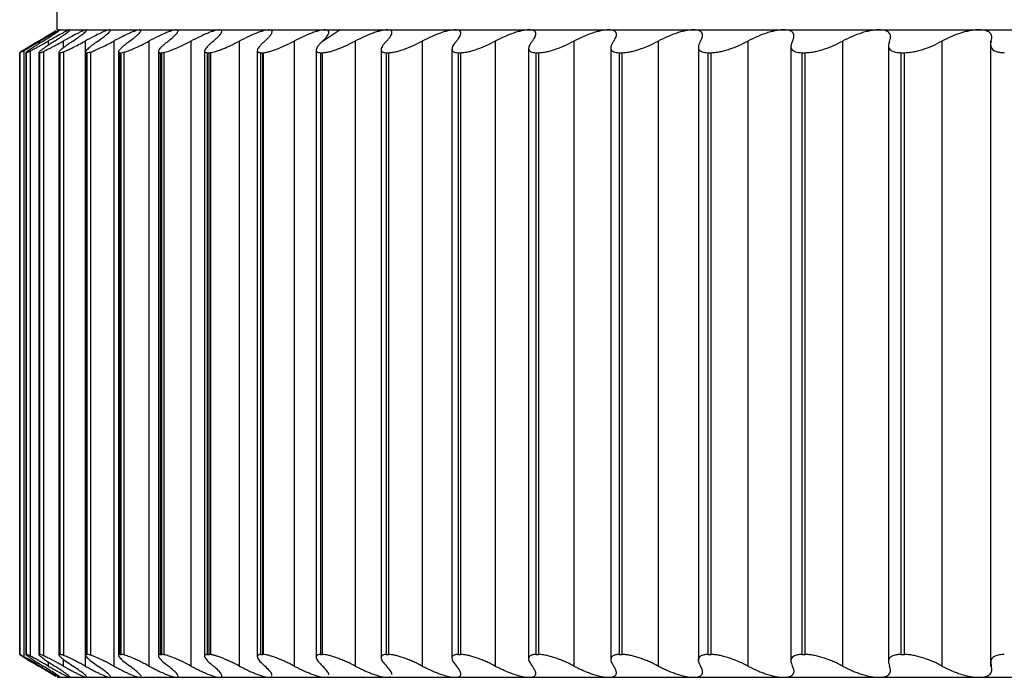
# Paper-space layout '_Izquierda' of a CAD drawing. Header units: millimetres. Extents: x -40 to 44.3, y -10.9 to 46.3.
# Tile 1 of 7: x -36 to -23.1, y -8.9 to -0.3. Entities that reach past the tile are written whole.
import ezdxf

# ---------------------------------------------------------------- set-up
doc = ezdxf.new("R2010")
doc.units = ezdxf.units.MM

psp = doc.layouts.new('_Izquierda')

# ---------------------------------------------------------------- linework, layer by layer
at = {"color": 7, "linetype": 'Continuous', "lineweight": 25}
for p, q in [((-35.5, -0.4), (-35.5, 45.5)), ((-35.5, -0.4), (-2.545, -0.4)), ((-31.789, -0.4), (-32.038, -0.567)), ((-35.619, -0.548), (-35.619, -0.603)), ((-35.421, -0.548), (-35.421, -0.639)), ((-35.135, -0.548), (-35.135, -8.752)), ((-34.759, -0.548), (-34.759, -8.752)), ((-34.296, -0.548), (-34.296, -8.752)), ((-33.746, -0.548), (-33.746, -8.752)), ((-33.111, -0.548), (-33.111, -8.752)), ((-32.392, -0.548), (-32.392, -8.752)), ((-31.591, -0.548), (-31.591, -8.752)), ((-30.711, -0.548), (-30.711, -8.752)), ((-29.753, -0.548), (-29.753, -8.752)), ((-29.314, -0.643), (-29.314, -8.657)), ((-28.719, -0.548), (-28.719, -8.752)), ((-28.236, -0.633), (-28.236, -8.667)), ((-27.614, -0.548), (-27.614, -8.752)), ((-27.087, -0.624), (-27.087, -8.676)), ((-26.438, -0.548), (-26.438, -8.752)), ((-25.872, -0.615), (-25.872, -8.685)), ((-25.196, -0.548), (-25.196, -8.752)), ((-24.592, -0.604), (-24.592, -8.696)), ((-23.89, -0.548), (-23.89, -8.752)), ((-23.252, -0.545), (-23.252, -8.754)), ((-35.992, -0.699), (-35.992, -8.601)), ((-35.992, -0.7), (-35.991, -0.7)), ((-35.992, -0.7), (-35.992, -8.6)), ((-35.991, -8.6), (-35.991, -0.7)), ((-35.939, -0.672), (-35.939, -8.628)), ((-35.911, -0.697), (-35.911, -8.603)), ((-35.91, -0.7), (-35.905, -0.7)), ((-35.91, -0.7), (-35.91, -8.6)), ((-35.905, -8.6), (-35.905, -0.7)), ((-35.854, -0.678), (-35.854, -8.622)), ((-35.74, -0.695), (-35.74, -8.605)), ((-35.736, -0.7), (-35.728, -0.7)), ((-35.736, -0.7), (-35.736, -8.6)), ((-35.728, -8.6), (-35.728, -0.7)), ((-35.68, -0.683), (-35.68, -8.617)), ((-35.48, -0.693), (-35.48, -8.607)), ((-35.472, -0.7), (-35.461, -0.7)), ((-35.472, -0.7), (-35.472, -8.6)), ((-35.461, -8.6), (-35.461, -0.7)), ((-35.416, -0.688), (-35.416, -8.612)), ((-35.131, -0.691), (-35.131, -8.609)), ((-35.119, -0.7), (-35.105, -0.7)), ((-35.119, -0.7), (-35.119, -8.6)), ((-35.105, -8.6), (-35.105, -0.7)), ((-35.065, -0.692), (-35.065, -8.608)), ((-34.695, -0.689), (-34.695, -8.611)), ((-34.677, -0.7), (-34.659, -0.7)), ((-34.677, -0.7), (-34.677, -8.6)), ((-34.659, -8.6), (-34.659, -0.7)), ((-34.626, -0.695), (-34.626, -8.605)), ((-34.173, -0.683), (-34.173, -8.617)), ((-34.147, -0.7), (-34.127, -0.7)), ((-34.147, -0.7), (-34.147, -8.6)), ((-34.127, -8.6), (-34.127, -0.7)), ((-34.1, -0.697), (-34.1, -8.603)), ((-33.566, -0.677), (-33.566, -8.623)), ((-33.531, -0.7), (-33.508, -0.7)), ((-33.531, -0.7), (-33.531, -8.6)), ((-33.508, -8.6), (-33.508, -0.7)), ((-33.49, -0.699), (-33.49, -8.601)), ((-32.875, -0.671), (-32.875, -8.629)), ((-32.831, -0.7), (-32.804, -0.7)), ((-32.831, -0.7), (-32.831, -8.6)), ((-32.804, -8.6), (-32.804, -0.7)), ((-32.796, -0.7), (-32.796, -8.6)), ((-32.102, -0.666), (-32.102, -8.634)), ((-32.047, -0.7), (-32.017, -0.7)), ((-32.047, -0.7), (-32.047, -8.6)), ((-32.017, -8.6), (-32.017, -0.7)), ((-31.25, -0.66), (-31.25, -8.64)), ((-31.183, -0.7), (-31.15, -0.7)), ((-31.183, -0.7), (-31.183, -8.6)), ((-31.15, -8.6), (-31.15, -0.7)), ((-30.32, -0.652), (-30.32, -8.648)), ((-30.24, -0.7), (-30.204, -0.7)), ((-30.24, -0.7), (-30.24, -8.6)), ((-30.204, -8.6), (-30.204, -0.7)), ((-29.22, -0.7), (-29.182, -0.7)), ((-29.22, -0.7), (-29.22, -8.6)), ((-29.182, -8.6), (-29.182, -0.7)), ((-28.126, -0.7), (-28.086, -0.7)), ((-28.126, -0.7), (-28.126, -8.6)), ((-28.086, -8.6), (-28.086, -0.7)), ((-26.962, -0.7), (-26.919, -0.7)), ((-26.962, -0.7), (-26.962, -8.6)), ((-26.919, -8.6), (-26.919, -0.7)), ((-25.729, -0.7), (-25.684, -0.7)), ((-25.729, -0.7), (-25.729, -8.6)), ((-25.684, -8.6), (-25.684, -0.7)), ((-24.432, -0.7), (-24.384, -0.7)), ((-24.432, -0.7), (-24.432, -8.6)), ((-24.384, -8.6), (-24.384, -0.7)), ((-35.992, -8.6), (-35.991, -8.6)), ((-35.91, -8.6), (-35.905, -8.6)), ((-35.736, -8.6), (-35.728, -8.6)), ((-35.472, -8.6), (-35.461, -8.6)), ((-35.119, -8.6), (-35.105, -8.6)), ((-34.677, -8.6), (-34.659, -8.6)), ((-34.147, -8.6), (-34.127, -8.6)), ((-33.531, -8.6), (-33.508, -8.6)), ((-32.831, -8.6), (-32.804, -8.6)), ((-32.047, -8.6), (-32.017, -8.6)), ((-31.183, -8.6), (-31.15, -8.6)), ((-30.24, -8.6), (-30.204, -8.6)), ((-29.22, -8.6), (-29.182, -8.6)), ((-28.126, -8.6), (-28.086, -8.6)), ((-26.962, -8.6), (-26.919, -8.6)), ((-25.729, -8.6), (-25.684, -8.6)), ((-24.432, -8.6), (-24.384, -8.6)), ((-35.619, -8.697), (-35.619, -8.752)), ((-35.421, -8.661), (-35.421, -8.752)), ((-35.5, -8.9), (35.5, -8.9))]:
    psp.add_line(p, q, dxfattribs=at)
for points, knots in [([(-35.746, -0.548), (-35.71, -0.527), (-35.643, -0.486), (-35.567, -0.44), (-35.524, -0.414), (-35.517, -0.41), (-35.517, -0.41)], [0, 0, 0, 0, 0.3492533, 0.6577901, 0.9942305, 1, 1, 1, 1]), ([(-35.461, -0.4), (-35.463, -0.401), (-35.467, -0.402), (-35.484, -0.41), (-35.508, -0.423), (-35.551, -0.447), (-35.62, -0.487), (-35.689, -0.527), (-35.726, -0.548)], [0, 0, 0, 0, 0.120692, 0.24373, 0.369847, 0.499725, 0.734336, 1, 1, 1, 1]), ([(-35.686, -0.548), (-35.668, -0.537), (-35.633, -0.515), (-35.587, -0.487), (-35.549, -0.462), (-35.506, -0.434), (-35.466, -0.406), (-35.463, -0.402), (-35.461, -0.4)], [0, 0, 0, 0, 0.136966, 0.265945, 0.387159, 0.500876, 0.756571, 1, 1, 1, 1]), ([(-35.333, -0.4), (-35.336, -0.401), (-35.342, -0.402), (-35.362, -0.41), (-35.39, -0.423), (-35.436, -0.447), (-35.51, -0.487), (-35.581, -0.527), (-35.619, -0.548)], [0, 0, 0, 0, 0.120692, 0.24373, 0.369848, 0.499725, 0.734336, 1, 1, 1, 1]), ([(-35.535, -0.548), (-35.518, -0.537), (-35.484, -0.515), (-35.441, -0.487), (-35.406, -0.462), (-35.366, -0.434), (-35.331, -0.406), (-35.333, -0.402), (-35.333, -0.4)], [0, 0, 0, 0, 0.136966, 0.265945, 0.387159, 0.500876, 0.756571, 1, 1, 1, 1]), ([(-35.116, -0.4), (-35.12, -0.401), (-35.128, -0.402), (-35.151, -0.41), (-35.182, -0.423), (-35.232, -0.447), (-35.31, -0.487), (-35.383, -0.527), (-35.421, -0.548)], [0, 0, 0, 0, 0.120692, 0.24373, 0.369848, 0.499725, 0.734336, 1, 1, 1, 1]), ([(-35.295, -0.548), (-35.279, -0.537), (-35.246, -0.515), (-35.206, -0.487), (-35.173, -0.462), (-35.137, -0.434), (-35.107, -0.406), (-35.113, -0.402), (-35.116, -0.4)], [0, 0, 0, 0, 0.136966, 0.265945, 0.387159, 0.500876, 0.756571, 1, 1, 1, 1]), ([(-34.81, -0.4), (-34.815, -0.401), (-34.826, -0.402), (-34.852, -0.41), (-34.886, -0.423), (-34.939, -0.447), (-35.02, -0.487), (-35.095, -0.527), (-35.135, -0.548)], [0, 0, 0, 0, 0.120692, 0.24373, 0.369848, 0.499725, 0.734336, 1, 1, 1, 1]), ([(-34.966, -0.548), (-34.95, -0.537), (-34.919, -0.515), (-34.881, -0.487), (-34.851, -0.462), (-34.818, -0.434), (-34.794, -0.406), (-34.805, -0.402), (-34.81, -0.4)], [0, 0, 0, 0, 0.136966, 0.265945, 0.387159, 0.500876, 0.756571, 1, 1, 1, 1]), ([(-34.416, -0.4), (-34.423, -0.401), (-34.435, -0.402), (-34.464, -0.41), (-34.501, -0.423), (-34.557, -0.447), (-34.642, -0.487), (-34.719, -0.527), (-34.759, -0.548)], [0, 0, 0, 0, 0.120692, 0.24373, 0.369848, 0.499725, 0.734336, 1, 1, 1, 1]), ([(-34.548, -0.548), (-34.533, -0.537), (-34.504, -0.515), (-34.468, -0.487), (-34.441, -0.462), (-34.412, -0.434), (-34.393, -0.406), (-34.409, -0.402), (-34.416, -0.4)], [0, 0, 0, 0, 0.136966, 0.265945, 0.387159, 0.500876, 0.756571, 1, 1, 1, 1]), ([(-33.936, -0.4), (-33.943, -0.401), (-33.957, -0.402), (-33.99, -0.41), (-34.029, -0.423), (-34.089, -0.447), (-34.177, -0.487), (-34.255, -0.527), (-34.296, -0.548)], [0, 0, 0, 0, 0.120692, 0.24373, 0.369848, 0.499725, 0.734336, 1, 1, 1, 1]), ([(-34.043, -0.548), (-34.029, -0.537), (-34.001, -0.515), (-33.969, -0.487), (-33.944, -0.462), (-33.919, -0.434), (-33.906, -0.406), (-33.926, -0.402), (-33.936, -0.4)], [0, 0, 0, 0, 0.136966, 0.265945, 0.387159, 0.500876, 0.756571, 1, 1, 1, 1]), ([(-33.369, -0.4), (-33.377, -0.401), (-33.394, -0.402), (-33.429, -0.41), (-33.471, -0.423), (-33.534, -0.447), (-33.625, -0.487), (-33.704, -0.527), (-33.746, -0.548)], [0, 0, 0, 0, 0.120692, 0.24373, 0.369848, 0.499725, 0.734336, 1, 1, 1, 1]), ([(-33.452, -0.548), (-33.439, -0.537), (-33.413, -0.515), (-33.383, -0.487), (-33.361, -0.462), (-33.341, -0.434), (-33.333, -0.406), (-33.357, -0.402), (-33.369, -0.4)], [0, 0, 0, 0, 0.136966, 0.265945, 0.387158, 0.500876, 0.756571, 1, 1, 1, 1]), ([(-32.718, -0.4), (-32.727, -0.401), (-32.746, -0.402), (-32.784, -0.41), (-32.829, -0.423), (-32.894, -0.447), (-32.988, -0.487), (-33.068, -0.527), (-33.111, -0.548)], [0, 0, 0, 0, 0.120692, 0.24373, 0.369848, 0.499725, 0.734336, 1, 1, 1, 1]), ([(-32.777, -0.548), (-32.764, -0.537), (-32.74, -0.515), (-32.713, -0.487), (-32.694, -0.462), (-32.678, -0.434), (-32.675, -0.406), (-32.704, -0.402), (-32.718, -0.4)], [0, 0, 0, 0, 0.136966, 0.265945, 0.387158, 0.500876, 0.756571, 1, 1, 1, 1]), ([(-31.985, -0.4), (-31.995, -0.401), (-32.016, -0.402), (-32.056, -0.41), (-32.104, -0.423), (-32.172, -0.447), (-32.268, -0.487), (-32.349, -0.527), (-32.392, -0.548)], [0, 0, 0, 0, 0.120692, 0.24373, 0.369848, 0.499726, 0.734336, 1, 1, 1, 1]), ([(-32.019, -0.548), (-32.007, -0.537), (-31.985, -0.515), (-31.961, -0.487), (-31.945, -0.462), (-31.933, -0.434), (-31.936, -0.406), (-31.969, -0.402), (-31.985, -0.4)], [0, 0, 0, 0, 0.136966, 0.265945, 0.387158, 0.500876, 0.756571, 1, 1, 1, 1]), ([(-31.17, -0.4), (-31.182, -0.401), (-31.204, -0.402), (-31.247, -0.41), (-31.297, -0.423), (-31.368, -0.447), (-31.467, -0.487), (-31.548, -0.527), (-31.591, -0.548)], [0, 0, 0, 0, 0.120692, 0.24373, 0.369847, 0.499724, 0.734335, 1, 1, 1, 1]), ([(-31.18, -0.548), (-31.169, -0.537), (-31.148, -0.515), (-31.127, -0.487), (-31.114, -0.462), (-31.106, -0.434), (-31.115, -0.406), (-31.152, -0.402), (-31.17, -0.4)], [0, 0, 0, 0, 0.1369651, 0.2659426, 0.3871553, 0.5008718, 0.7565691, 1, 1, 1, 1]), ([(-30.277, -0.4), (-30.29, -0.401), (-30.314, -0.402), (-30.36, -0.41), (-30.412, -0.423), (-30.485, -0.447), (-30.586, -0.487), (-30.667, -0.527), (-30.711, -0.548)], [0, 0, 0, 0, 0.120692, 0.24373, 0.369847, 0.499724, 0.734335, 1, 1, 1, 1]), ([(-30.262, -0.548), (-30.252, -0.537), (-30.233, -0.515), (-30.216, -0.487), (-30.205, -0.462), (-30.202, -0.434), (-30.216, -0.406), (-30.257, -0.402), (-30.277, -0.4)], [0, 0, 0, 0, 0.136965, 0.265943, 0.387156, 0.500872, 0.756569, 1, 1, 1, 1]), ([(-29.308, -0.4), (-29.321, -0.401), (-29.347, -0.402), (-29.395, -0.41), (-29.449, -0.423), (-29.525, -0.447), (-29.628, -0.487), (-29.709, -0.527), (-29.753, -0.548)], [0, 0, 0, 0, 0.120692, 0.24373, 0.369847, 0.499724, 0.734335, 1, 1, 1, 1]), ([(-29.267, -0.548), (-29.259, -0.537), (-29.242, -0.515), (-29.227, -0.487), (-29.22, -0.462), (-29.221, -0.434), (-29.24, -0.406), (-29.286, -0.402), (-29.308, -0.4)], [0, 0, 0, 0, 0.136966, 0.265943, 0.387156, 0.500873, 0.75657, 1, 1, 1, 1]), ([(-28.264, -0.4), (-28.278, -0.401), (-28.306, -0.402), (-28.357, -0.41), (-28.413, -0.423), (-28.49, -0.447), (-28.595, -0.487), (-28.676, -0.527), (-28.719, -0.548)], [0, 0, 0, 0, 0.120692, 0.24373, 0.369847, 0.499724, 0.734335, 1, 1, 1, 1]), ([(-28.199, -0.548), (-28.192, -0.537), (-28.177, -0.515), (-28.165, -0.487), (-28.161, -0.462), (-28.166, -0.434), (-28.191, -0.406), (-28.24, -0.402), (-28.264, -0.4)], [0, 0, 0, 0, 0.136966, 0.265944, 0.387157, 0.500874, 0.75657, 1, 1, 1, 1]), ([(-27.149, -0.4), (-27.164, -0.401), (-27.194, -0.402), (-27.246, -0.41), (-27.304, -0.423), (-27.383, -0.447), (-27.489, -0.487), (-27.571, -0.527), (-27.614, -0.548)], [0, 0, 0, 0, 0.120692, 0.24373, 0.369847, 0.499724, 0.734335, 1, 1, 1, 1]), ([(-27.06, -0.548), (-27.053, -0.537), (-27.041, -0.515), (-27.032, -0.487), (-27.031, -0.462), (-27.04, -0.434), (-27.071, -0.406), (-27.124, -0.402), (-27.149, -0.4)], [0, 0, 0, 0, 0.136966, 0.265944, 0.387157, 0.500874, 0.75657, 1, 1, 1, 1]), ([(-25.966, -0.4), (-25.981, -0.401), (-26.013, -0.402), (-26.067, -0.41), (-26.127, -0.423), (-26.207, -0.447), (-26.315, -0.487), (-26.395, -0.527), (-26.438, -0.548)], [0, 0, 0, 0, 0.120692, 0.24373, 0.369847, 0.499724, 0.734335, 1, 1, 1, 1]), ([(-25.852, -0.548), (-25.846, -0.537), (-25.836, -0.515), (-25.831, -0.487), (-25.833, -0.462), (-25.846, -0.434), (-25.882, -0.406), (-25.938, -0.402), (-25.966, -0.4)], [0, 0, 0, 0, 0.136966, 0.265944, 0.387157, 0.500874, 0.75657, 1, 1, 1, 1]), ([(-24.717, -0.4), (-24.733, -0.401), (-24.766, -0.402), (-24.822, -0.41), (-24.883, -0.423), (-24.965, -0.447), (-25.073, -0.487), (-25.153, -0.527), (-25.196, -0.548)], [0, 0, 0, 0, 0.120692, 0.24373, 0.369847, 0.499724, 0.734335, 1, 1, 1, 1]), ([(-24.579, -0.548), (-24.574, -0.537), (-24.566, -0.515), (-24.564, -0.487), (-24.569, -0.462), (-24.586, -0.434), (-24.627, -0.406), (-24.687, -0.402), (-24.717, -0.4)], [0, 0, 0, 0, 0.136966, 0.265944, 0.387158, 0.500875, 0.75657, 1, 1, 1, 1]), ([(-23.405, -0.4), (-23.422, -0.401), (-23.457, -0.402), (-23.515, -0.41), (-23.577, -0.423), (-23.66, -0.447), (-23.769, -0.487), (-23.848, -0.527), (-23.89, -0.548)], [0, 0, 0, 0, 0.120692, 0.24373, 0.369847, 0.499724, 0.734336, 1, 1, 1, 1]), ([(-23.243, -0.548), (-23.24, -0.537), (-23.234, -0.515), (-23.235, -0.487), (-23.243, -0.462), (-23.265, -0.434), (-23.311, -0.406), (-23.374, -0.402), (-23.405, -0.4)], [0, 0, 0, 0, 0.136966, 0.265944, 0.387158, 0.500875, 0.756571, 1, 1, 1, 1]), ([(-35.746, -0.548), (-35.764, -0.559), (-35.8, -0.581), (-35.847, -0.61), (-35.89, -0.635), (-35.926, -0.657), (-35.956, -0.676), (-35.977, -0.689), (-35.991, -0.698), (-35.992, -0.699), (-35.992, -0.7)], [0, 0, 0, 0, 0.1293511, 0.2544197, 0.37715, 0.4995979, 0.6244184, 0.7488266, 0.8755232, 1, 1, 1, 1]), ([(-35.939, -0.672), (-35.93, -0.667), (-35.914, -0.658), (-35.883, -0.64), (-35.842, -0.617), (-35.791, -0.586), (-35.748, -0.561), (-35.726, -0.548)], [0, 0, 0, 0, 0.16316, 0.328485, 0.497975, 0.747259, 1, 1, 1, 1]), ([(-35.686, -0.548), (-35.703, -0.559), (-35.738, -0.581), (-35.783, -0.61), (-35.823, -0.635), (-35.856, -0.657), (-35.883, -0.676), (-35.901, -0.689), (-35.912, -0.698), (-35.91, -0.699), (-35.91, -0.7)], [0, 0, 0, 0, 0.129351, 0.25442, 0.37715, 0.499598, 0.624418, 0.748827, 0.875523, 1, 1, 1, 1]), ([(-35.854, -0.678), (-35.845, -0.673), (-35.827, -0.664), (-35.793, -0.646), (-35.748, -0.621), (-35.69, -0.589), (-35.643, -0.562), (-35.619, -0.548)], [0, 0, 0, 0, 0.16309, 0.328299, 0.498024, 0.747105, 1, 1, 1, 1]), ([(-35.535, -0.548), (-35.552, -0.559), (-35.585, -0.581), (-35.629, -0.61), (-35.666, -0.635), (-35.696, -0.657), (-35.72, -0.676), (-35.735, -0.689), (-35.742, -0.698), (-35.738, -0.699), (-35.736, -0.7)], [0, 0, 0, 0, 0.129351, 0.25442, 0.37715, 0.499598, 0.624418, 0.748827, 0.875523, 1, 1, 1, 1]), ([(-35.68, -0.683), (-35.67, -0.679), (-35.65, -0.67), (-35.613, -0.651), (-35.563, -0.626), (-35.5, -0.592), (-35.448, -0.563), (-35.421, -0.548)], [0, 0, 0, 0, 0.16329, 0.328477, 0.498406, 0.746986, 1, 1, 1, 1]), ([(-35.295, -0.548), (-35.311, -0.559), (-35.343, -0.581), (-35.384, -0.61), (-35.418, -0.635), (-35.446, -0.657), (-35.466, -0.676), (-35.478, -0.689), (-35.481, -0.698), (-35.475, -0.699), (-35.472, -0.7)], [0, 0, 0, 0, 0.129351, 0.25442, 0.37715, 0.499598, 0.624418, 0.748826, 0.875523, 1, 1, 1, 1]), ([(-35.416, -0.688), (-35.406, -0.684), (-35.385, -0.675), (-35.344, -0.657), (-35.29, -0.63), (-35.22, -0.595), (-35.163, -0.564), (-35.135, -0.548)], [0, 0, 0, 0, 0.163288, 0.328361, 0.498558, 0.746953, 1, 1, 1, 1]), ([(-34.966, -0.548), (-34.981, -0.559), (-35.012, -0.581), (-35.05, -0.61), (-35.082, -0.635), (-35.106, -0.657), (-35.123, -0.676), (-35.132, -0.689), (-35.132, -0.698), (-35.123, -0.699), (-35.119, -0.7)], [0, 0, 0, 0, 0.129351, 0.25442, 0.37715, 0.499598, 0.624418, 0.748826, 0.875523, 1, 1, 1, 1]), ([(-35.065, -0.692), (-35.056, -0.689), (-35.04, -0.683), (-35.009, -0.671), (-34.974, -0.656), (-34.923, -0.633), (-34.852, -0.598), (-34.79, -0.565), (-34.759, -0.548)], [0, 0, 0, 0, 0.123319, 0.246674, 0.37174, 0.500126, 0.746504, 1, 1, 1, 1]), ([(-34.548, -0.548), (-34.563, -0.559), (-34.592, -0.581), (-34.627, -0.61), (-34.656, -0.635), (-34.678, -0.657), (-34.692, -0.676), (-34.697, -0.689), (-34.693, -0.698), (-34.682, -0.699), (-34.677, -0.7)], [0, 0, 0, 0, 0.129351, 0.25442, 0.37715, 0.499598, 0.624418, 0.748826, 0.875523, 1, 1, 1, 1]), ([(-34.626, -0.695), (-34.617, -0.692), (-34.599, -0.688), (-34.566, -0.676), (-34.528, -0.661), (-34.472, -0.637), (-34.395, -0.601), (-34.329, -0.566), (-34.296, -0.548)], [0, 0, 0, 0, 0.123412, 0.24662, 0.371551, 0.500055, 0.746225, 1, 1, 1, 1]), ([(-34.043, -0.548), (-34.057, -0.559), (-34.084, -0.581), (-34.117, -0.61), (-34.143, -0.635), (-34.162, -0.657), (-34.172, -0.676), (-34.174, -0.689), (-34.167, -0.698), (-34.154, -0.699), (-34.147, -0.7)], [0, 0, 0, 0, 0.129351, 0.254419, 0.37715, 0.499597, 0.624418, 0.748826, 0.875523, 1, 1, 1, 1]), ([(-34.1, -0.697), (-34.091, -0.695), (-34.072, -0.691), (-34.036, -0.68), (-33.995, -0.665), (-33.935, -0.641), (-33.852, -0.603), (-33.782, -0.567), (-33.746, -0.548)], [0, 0, 0, 0, 0.1235316, 0.2465713, 0.3713123, 0.4998647, 0.7458976, 1, 1, 1, 1]), ([(-33.452, -0.548), (-33.465, -0.559), (-33.491, -0.581), (-33.521, -0.61), (-33.544, -0.635), (-33.559, -0.657), (-33.567, -0.676), (-33.565, -0.689), (-33.554, -0.698), (-33.539, -0.699), (-33.531, -0.7)], [0, 0, 0, 0, 0.129351, 0.254419, 0.37715, 0.499597, 0.624418, 0.748826, 0.875523, 1, 1, 1, 1]), ([(-33.49, -0.699), (-33.48, -0.697), (-33.46, -0.694), (-33.422, -0.684), (-33.378, -0.67), (-33.313, -0.645), (-33.224, -0.606), (-33.149, -0.568), (-33.111, -0.548)], [0, 0, 0, 0, 0.123683, 0.246547, 0.371072, 0.499645, 0.745539, 1, 1, 1, 1]), ([(-32.777, -0.548), (-32.789, -0.559), (-32.813, -0.581), (-32.84, -0.61), (-32.86, -0.635), (-32.872, -0.657), (-32.876, -0.676), (-32.871, -0.689), (-32.857, -0.698), (-32.839, -0.699), (-32.831, -0.7)], [0, 0, 0, 0, 0.129351, 0.254419, 0.377149, 0.499597, 0.624418, 0.748826, 0.875523, 1, 1, 1, 1]), ([(-32.796, -0.7), (-32.785, -0.699), (-32.764, -0.697), (-32.723, -0.687), (-32.676, -0.673), (-32.607, -0.649), (-32.512, -0.609), (-32.432, -0.569), (-32.392, -0.548)], [0, 0, 0, 0, 0.123842, 0.249466, 0.373867, 0.499458, 0.745197, 1, 1, 1, 1]), ([(-32.038, -0.567), (-32.047, -0.577), (-32.065, -0.596), (-32.085, -0.621), (-32.097, -0.644), (-32.103, -0.663), (-32.102, -0.679), (-32.092, -0.691), (-32.075, -0.699), (-32.056, -0.7), (-32.047, -0.7)], [0, 0, 0, 0, 0.128935, 0.253912, 0.376673, 0.499055, 0.623939, 0.748522, 0.875271, 1, 1, 1, 1]), ([(-32.017, -0.7), (-32.01, -0.7), (-31.995, -0.699), (-31.968, -0.695), (-31.934, -0.688), (-31.889, -0.676), (-31.817, -0.652), (-31.716, -0.611), (-31.633, -0.57), (-31.591, -0.548)], [0, 0, 0, 0, 0.082855, 0.165929, 0.250147, 0.374252, 0.499638, 0.745109, 1, 1, 1, 1]), ([(-31.18, -0.548), (-31.19, -0.559), (-31.21, -0.581), (-31.231, -0.61), (-31.245, -0.635), (-31.251, -0.657), (-31.248, -0.676), (-31.236, -0.689), (-31.215, -0.698), (-31.194, -0.699), (-31.183, -0.7)], [0, 0, 0, 0, 0.129351, 0.254419, 0.377149, 0.499597, 0.624417, 0.748826, 0.875523, 1, 1, 1, 1]), ([(-31.15, -0.7), (-31.142, -0.7), (-31.126, -0.699), (-31.097, -0.695), (-31.06, -0.688), (-31.014, -0.676), (-30.939, -0.652), (-30.836, -0.611), (-30.753, -0.57), (-30.711, -0.548)], [0, 0, 0, 0, 0.082855, 0.165929, 0.250147, 0.374252, 0.499638, 0.745109, 1, 1, 1, 1]), ([(-30.262, -0.548), (-30.271, -0.559), (-30.289, -0.581), (-30.308, -0.61), (-30.318, -0.635), (-30.321, -0.657), (-30.315, -0.676), (-30.299, -0.689), (-30.275, -0.698), (-30.251, -0.699), (-30.24, -0.7)], [0, 0, 0, 0, 0.1293508, 0.254419, 0.377149, 0.4995965, 0.6244172, 0.7488257, 0.8755229, 1, 1, 1, 1]), ([(-30.204, -0.7), (-30.195, -0.7), (-30.178, -0.699), (-30.147, -0.695), (-30.109, -0.688), (-30.06, -0.676), (-29.983, -0.652), (-29.878, -0.611), (-29.795, -0.57), (-29.753, -0.548)], [0, 0, 0, 0, 0.082855, 0.165929, 0.250146, 0.374252, 0.499638, 0.745109, 1, 1, 1, 1]), ([(-29.267, -0.548), (-29.276, -0.559), (-29.292, -0.581), (-29.307, -0.61), (-29.315, -0.635), (-29.314, -0.657), (-29.305, -0.676), (-29.286, -0.689), (-29.258, -0.698), (-29.233, -0.699), (-29.22, -0.7)], [0, 0, 0, 0, 0.129351, 0.254419, 0.377149, 0.499596, 0.624417, 0.748826, 0.875523, 1, 1, 1, 1]), ([(-29.182, -0.7), (-29.172, -0.7), (-29.154, -0.699), (-29.121, -0.695), (-29.081, -0.688), (-29.031, -0.676), (-28.952, -0.652), (-28.845, -0.611), (-28.762, -0.57), (-28.719, -0.548)], [0, 0, 0, 0, 0.082855, 0.165929, 0.250146, 0.374251, 0.499638, 0.745109, 1, 1, 1, 1]), ([(-28.199, -0.548), (-28.206, -0.559), (-28.221, -0.581), (-28.233, -0.61), (-28.237, -0.635), (-28.233, -0.657), (-28.22, -0.676), (-28.198, -0.689), (-28.168, -0.698), (-28.14, -0.699), (-28.126, -0.7)], [0, 0, 0, 0, 0.129351, 0.254419, 0.377149, 0.499596, 0.624417, 0.748825, 0.875523, 1, 1, 1, 1]), ([(-28.086, -0.7), (-28.076, -0.7), (-28.056, -0.699), (-28.022, -0.695), (-27.98, -0.688), (-27.928, -0.676), (-27.847, -0.652), (-27.739, -0.611), (-27.656, -0.57), (-27.614, -0.548)], [0, 0, 0, 0, 0.082854, 0.165929, 0.250146, 0.374251, 0.499638, 0.745109, 1, 1, 1, 1]), ([(-27.06, -0.548), (-27.066, -0.559), (-27.078, -0.581), (-27.087, -0.61), (-27.088, -0.635), (-27.081, -0.657), (-27.065, -0.676), (-27.039, -0.689), (-27.006, -0.698), (-26.976, -0.699), (-26.962, -0.7)], [0, 0, 0, 0, 0.1293505, 0.2544185, 0.3771482, 0.4995956, 0.6244163, 0.7488252, 0.8755228, 1, 1, 1, 1]), ([(-26.919, -0.7), (-26.908, -0.7), (-26.887, -0.699), (-26.852, -0.695), (-26.808, -0.688), (-26.754, -0.676), (-26.672, -0.652), (-26.563, -0.611), (-26.48, -0.57), (-26.438, -0.548)], [0, 0, 0, 0, 0.082854, 0.165929, 0.250146, 0.374251, 0.499638, 0.745109, 1, 1, 1, 1]), ([(-25.852, -0.548), (-25.857, -0.559), (-25.867, -0.581), (-25.873, -0.61), (-25.871, -0.635), (-25.86, -0.657), (-25.841, -0.676), (-25.813, -0.689), (-25.776, -0.698), (-25.745, -0.699), (-25.729, -0.7)], [0, 0, 0, 0, 0.129351, 0.254419, 0.377148, 0.499596, 0.624416, 0.748825, 0.875523, 1, 1, 1, 1]), ([(-25.684, -0.7), (-25.672, -0.7), (-25.65, -0.699), (-25.613, -0.695), (-25.568, -0.688), (-25.513, -0.676), (-25.429, -0.652), (-25.319, -0.611), (-25.238, -0.57), (-25.196, -0.548)], [0, 0, 0, 0, 0.082854, 0.165929, 0.250146, 0.374251, 0.499638, 0.745109, 1, 1, 1, 1]), ([(-24.579, -0.548), (-24.583, -0.559), (-24.591, -0.581), (-24.594, -0.61), (-24.588, -0.635), (-24.575, -0.657), (-24.552, -0.676), (-24.52, -0.689), (-24.481, -0.698), (-24.448, -0.699), (-24.432, -0.7)], [0, 0, 0, 0, 0.1293507, 0.2544188, 0.3771487, 0.4995961, 0.6244168, 0.7488256, 0.8755229, 1, 1, 1, 1]), ([(-24.384, -0.7), (-24.372, -0.7), (-24.349, -0.699), (-24.311, -0.695), (-24.264, -0.688), (-24.208, -0.676), (-24.122, -0.652), (-24.012, -0.611), (-23.931, -0.57), (-23.89, -0.548)], [0, 0, 0, 0, 0.082854, 0.165928, 0.250146, 0.374251, 0.499638, 0.745109, 1, 1, 1, 1]), ([(-23.243, -0.548), (-23.247, -0.559), (-23.253, -0.581), (-23.252, -0.61), (-23.244, -0.635), (-23.227, -0.657), (-23.201, -0.676), (-23.166, -0.689), (-23.124, -0.698), (-23.089, -0.699), (-23.072, -0.7)], [0, 0, 0, 0, 0.129351, 0.254419, 0.377149, 0.499596, 0.624417, 0.748826, 0.875523, 1, 1, 1, 1]), ([(-35.991, -0.7), (-35.99, -0.7), (-35.988, -0.699), (-35.977, -0.693), (-35.962, -0.685), (-35.946, -0.676), (-35.939, -0.672)], [0, 0, 0, 0, 0.24896, 0.496021, 0.745093, 1, 1, 1, 1]), ([(-35.905, -0.7), (-35.903, -0.7), (-35.898, -0.699), (-35.88, -0.691), (-35.863, -0.682), (-35.854, -0.678)], [0, 0, 0, 0, 0.3317304, 0.6626528, 1, 1, 1, 1]), ([(-35.461, -0.7), (-35.456, -0.699), (-35.446, -0.698), (-35.426, -0.691), (-35.416, -0.688)], [0, 0, 0, 0, 0.498222, 1, 1, 1, 1]), ([(-35.105, -0.7), (-35.1, -0.7), (-35.09, -0.699), (-35.073, -0.694), (-35.065, -0.692)], [0, 0, 0, 0, 0.49878, 1, 1, 1, 1]), ([(-35.992, -8.6), (-35.992, -8.6), (-35.992, -8.601), (-35.986, -8.605), (-35.975, -8.612), (-35.956, -8.624), (-35.916, -8.648), (-35.85, -8.689), (-35.781, -8.73), (-35.746, -8.752)], [0, 0, 0, 0, 0.082854, 0.165928, 0.250146, 0.374251, 0.499638, 0.745109, 1, 1, 1, 1]), ([(-35.939, -8.628), (-35.946, -8.624), (-35.962, -8.615), (-35.977, -8.607), (-35.988, -8.601), (-35.99, -8.6), (-35.991, -8.6)], [0, 0, 0, 0, 0.2549067, 0.5039788, 0.7510397, 1, 1, 1, 1]), ([(-35.726, -8.752), (-35.741, -8.743), (-35.77, -8.726), (-35.81, -8.702), (-35.854, -8.676), (-35.9, -8.65), (-35.926, -8.635), (-35.939, -8.628)], [0, 0, 0, 0, 0.16969, 0.336578, 0.502235, 0.754075, 1, 1, 1, 1]), ([(-35.91, -8.6), (-35.91, -8.6), (-35.912, -8.601), (-35.908, -8.605), (-35.9, -8.612), (-35.883, -8.624), (-35.848, -8.648), (-35.786, -8.689), (-35.72, -8.73), (-35.686, -8.752)], [0, 0, 0, 0, 0.082854, 0.165928, 0.250146, 0.374251, 0.499638, 0.745109, 1, 1, 1, 1]), ([(-35.854, -8.622), (-35.863, -8.618), (-35.88, -8.609), (-35.898, -8.601), (-35.903, -8.6), (-35.905, -8.6)], [0, 0, 0, 0, 0.337347, 0.66827, 1, 1, 1, 1]), ([(-35.619, -8.752), (-35.635, -8.742), (-35.667, -8.724), (-35.712, -8.699), (-35.761, -8.671), (-35.811, -8.644), (-35.84, -8.629), (-35.854, -8.622)], [0, 0, 0, 0, 0.169936, 0.336521, 0.50159, 0.75364, 1, 1, 1, 1]), ([(-35.736, -8.6), (-35.738, -8.6), (-35.74, -8.601), (-35.739, -8.605), (-35.734, -8.612), (-35.72, -8.624), (-35.689, -8.648), (-35.632, -8.689), (-35.568, -8.73), (-35.535, -8.752)], [0, 0, 0, 0, 0.082854, 0.165928, 0.250146, 0.374251, 0.499638, 0.745109, 1, 1, 1, 1]), ([(-35.421, -8.752), (-35.439, -8.742), (-35.474, -8.722), (-35.524, -8.695), (-35.578, -8.666), (-35.634, -8.638), (-35.664, -8.624), (-35.68, -8.617)], [0, 0, 0, 0, 0.170019, 0.3364975, 0.5015661, 0.7538857, 1, 1, 1, 1]), ([(-35.472, -8.6), (-35.475, -8.6), (-35.479, -8.601), (-35.48, -8.605), (-35.477, -8.612), (-35.467, -8.624), (-35.44, -8.648), (-35.387, -8.689), (-35.326, -8.73), (-35.295, -8.752)], [0, 0, 0, 0, 0.082854, 0.165929, 0.250146, 0.374251, 0.499638, 0.745109, 1, 1, 1, 1]), ([(-35.135, -8.752), (-35.154, -8.741), (-35.192, -8.72), (-35.246, -8.692), (-35.305, -8.662), (-35.367, -8.632), (-35.4, -8.619), (-35.416, -8.612)], [0, 0, 0, 0, 0.170225, 0.336331, 0.500762, 0.753668, 1, 1, 1, 1]), ([(-35.119, -8.6), (-35.122, -8.6), (-35.128, -8.601), (-35.132, -8.605), (-35.131, -8.612), (-35.124, -8.624), (-35.101, -8.648), (-35.053, -8.689), (-34.995, -8.73), (-34.966, -8.752)], [0, 0, 0, 0, 0.082854, 0.165929, 0.250146, 0.374251, 0.499638, 0.745109, 1, 1, 1, 1]), ([(-34.759, -8.752), (-34.78, -8.74), (-34.821, -8.718), (-34.88, -8.688), (-34.945, -8.657), (-35.011, -8.627), (-35.047, -8.614), (-35.065, -8.608)], [0, 0, 0, 0, 0.170525, 0.336546, 0.500853, 0.75378, 1, 1, 1, 1]), ([(-34.677, -8.6), (-34.681, -8.6), (-34.688, -8.601), (-34.694, -8.605), (-34.696, -8.612), (-34.692, -8.624), (-34.673, -8.648), (-34.631, -8.689), (-34.576, -8.73), (-34.548, -8.752)], [0, 0, 0, 0, 0.082854, 0.165929, 0.250146, 0.374251, 0.499638, 0.745109, 1, 1, 1, 1]), ([(-34.296, -8.752), (-34.318, -8.74), (-34.363, -8.716), (-34.427, -8.685), (-34.496, -8.652), (-34.569, -8.622), (-34.607, -8.611), (-34.626, -8.605)], [0, 0, 0, 0, 0.170816, 0.336731, 0.500904, 0.753827, 1, 1, 1, 1]), ([(-34.147, -8.6), (-34.152, -8.6), (-34.161, -8.601), (-34.169, -8.605), (-34.174, -8.612), (-34.173, -8.624), (-34.158, -8.648), (-34.121, -8.689), (-34.07, -8.73), (-34.043, -8.752)], [0, 0, 0, 0, 0.082855, 0.165929, 0.250146, 0.374251, 0.499638, 0.745109, 1, 1, 1, 1]), ([(-33.746, -8.752), (-33.77, -8.739), (-33.818, -8.714), (-33.886, -8.681), (-33.961, -8.648), (-34.039, -8.617), (-34.08, -8.608), (-34.1, -8.603)], [0, 0, 0, 0, 0.171089, 0.336856, 0.500855, 0.753789, 1, 1, 1, 1]), ([(-33.531, -8.6), (-33.537, -8.6), (-33.547, -8.601), (-33.558, -8.605), (-33.565, -8.612), (-33.567, -8.624), (-33.557, -8.648), (-33.525, -8.689), (-33.477, -8.73), (-33.452, -8.752)], [0, 0, 0, 0, 0.082855, 0.165929, 0.250147, 0.374252, 0.499638, 0.745109, 1, 1, 1, 1]), ([(-33.111, -8.752), (-33.13, -8.742), (-33.168, -8.722), (-33.224, -8.695), (-33.278, -8.671), (-33.329, -8.649), (-33.376, -8.631), (-33.42, -8.617), (-33.459, -8.606), (-33.48, -8.603), (-33.49, -8.601)], [0, 0, 0, 0, 0.129054, 0.254349, 0.377513, 0.50026, 0.625288, 0.749457, 0.87577, 1, 1, 1, 1]), ([(-32.831, -8.6), (-32.837, -8.6), (-32.849, -8.601), (-32.861, -8.605), (-32.872, -8.612), (-32.876, -8.624), (-32.871, -8.648), (-32.845, -8.689), (-32.8, -8.73), (-32.777, -8.752)], [0, 0, 0, 0, 0.082855, 0.165929, 0.250147, 0.374252, 0.499638, 0.745109, 1, 1, 1, 1]), ([(-32.392, -8.752), (-32.412, -8.741), (-32.453, -8.72), (-32.512, -8.692), (-32.569, -8.667), (-32.624, -8.645), (-32.675, -8.627), (-32.722, -8.613), (-32.764, -8.603), (-32.785, -8.601), (-32.796, -8.6)], [0, 0, 0, 0, 0.129222, 0.254387, 0.377301, 0.499871, 0.624776, 0.749012, 0.875563, 1, 1, 1, 1]), ([(-32.047, -8.6), (-32.054, -8.6), (-32.067, -8.601), (-32.082, -8.605), (-32.095, -8.612), (-32.103, -8.624), (-32.102, -8.648), (-32.081, -8.689), (-32.04, -8.73), (-32.019, -8.752)], [0, 0, 0, 0, 0.082855, 0.165929, 0.250147, 0.374252, 0.499638, 0.745109, 1, 1, 1, 1]), ([(-31.591, -8.752), (-31.612, -8.741), (-31.654, -8.719), (-31.717, -8.69), (-31.777, -8.665), (-31.834, -8.643), (-31.889, -8.624), (-31.939, -8.611), (-31.983, -8.602), (-32.006, -8.601), (-32.017, -8.6)], [0, 0, 0, 0, 0.129351, 0.254419, 0.377149, 0.499597, 0.624418, 0.748826, 0.875523, 1, 1, 1, 1]), ([(-31.183, -8.6), (-31.19, -8.6), (-31.205, -8.601), (-31.222, -8.605), (-31.237, -8.612), (-31.248, -8.624), (-31.252, -8.648), (-31.236, -8.689), (-31.199, -8.73), (-31.18, -8.752)], [0, 0, 0, 0, 0.082855, 0.165929, 0.250147, 0.374252, 0.499638, 0.745109, 1, 1, 1, 1]), ([(-30.711, -8.752), (-30.732, -8.741), (-30.774, -8.719), (-30.837, -8.69), (-30.898, -8.665), (-30.957, -8.643), (-31.013, -8.624), (-31.066, -8.611), (-31.113, -8.602), (-31.138, -8.601), (-31.15, -8.6)], [0, 0, 0, 0, 0.129351, 0.254419, 0.37715, 0.499597, 0.624418, 0.748826, 0.875523, 1, 1, 1, 1]), ([(-30.24, -8.6), (-30.248, -8.6), (-30.264, -8.601), (-30.283, -8.605), (-30.301, -8.612), (-30.315, -8.624), (-30.323, -8.648), (-30.313, -8.689), (-30.279, -8.73), (-30.262, -8.752)], [0, 0, 0, 0, 0.082855, 0.165929, 0.250147, 0.374252, 0.499638, 0.745109, 1, 1, 1, 1]), ([(-29.753, -8.752), (-29.774, -8.741), (-29.816, -8.719), (-29.879, -8.69), (-29.941, -8.665), (-30.002, -8.643), (-30.06, -8.624), (-30.114, -8.611), (-30.164, -8.602), (-30.191, -8.601), (-30.204, -8.6)], [0, 0, 0, 0, 0.129351, 0.254419, 0.37715, 0.499597, 0.624418, 0.748826, 0.875523, 1, 1, 1, 1]), ([(-29.22, -8.6), (-29.228, -8.6), (-29.246, -8.601), (-29.267, -8.605), (-29.288, -8.612), (-29.304, -8.624), (-29.317, -8.648), (-29.313, -8.689), (-29.283, -8.73), (-29.267, -8.752)], [0, 0, 0, 0, 0.082855, 0.165929, 0.250147, 0.374252, 0.499638, 0.745109, 1, 1, 1, 1]), ([(-28.719, -8.752), (-28.741, -8.741), (-28.783, -8.719), (-28.846, -8.69), (-28.909, -8.665), (-28.97, -8.643), (-29.03, -8.624), (-29.087, -8.611), (-29.139, -8.602), (-29.167, -8.601), (-29.182, -8.6)], [0, 0, 0, 0, 0.129351, 0.25442, 0.37715, 0.499598, 0.624418, 0.748826, 0.875523, 1, 1, 1, 1]), ([(-28.126, -8.6), (-28.136, -8.6), (-28.154, -8.601), (-28.178, -8.605), (-28.201, -8.612), (-28.22, -8.624), (-28.237, -8.648), (-28.238, -8.689), (-28.212, -8.73), (-28.199, -8.752)], [0, 0, 0, 0, 0.082855, 0.165929, 0.250147, 0.374252, 0.499638, 0.745109, 1, 1, 1, 1]), ([(-27.614, -8.752), (-27.635, -8.741), (-27.677, -8.719), (-27.74, -8.69), (-27.804, -8.665), (-27.866, -8.643), (-27.927, -8.624), (-27.985, -8.611), (-28.04, -8.602), (-28.07, -8.601), (-28.086, -8.6)], [0, 0, 0, 0, 0.129351, 0.25442, 0.37715, 0.499598, 0.624418, 0.748826, 0.875523, 1, 1, 1, 1]), ([(-26.962, -8.6), (-26.972, -8.6), (-26.991, -8.601), (-27.017, -8.605), (-27.042, -8.612), (-27.065, -8.624), (-27.086, -8.648), (-27.093, -8.689), (-27.071, -8.73), (-27.06, -8.752)], [0, 0, 0, 0, 0.082855, 0.165929, 0.250146, 0.374252, 0.499638, 0.74511, 1, 1, 1, 1]), ([(-26.438, -8.752), (-26.459, -8.741), (-26.501, -8.719), (-26.565, -8.69), (-26.628, -8.665), (-26.691, -8.643), (-26.754, -8.624), (-26.814, -8.611), (-26.87, -8.602), (-26.903, -8.601), (-26.919, -8.6)], [0, 0, 0, 0, 0.129351, 0.25442, 0.37715, 0.499598, 0.624418, 0.748826, 0.875523, 1, 1, 1, 1]), ([(-25.729, -8.6), (-25.74, -8.6), (-25.761, -8.601), (-25.788, -8.605), (-25.816, -8.612), (-25.841, -8.624), (-25.866, -8.648), (-25.879, -8.689), (-25.861, -8.73), (-25.852, -8.752)], [0, 0, 0, 0, 0.082854, 0.165929, 0.250146, 0.374252, 0.499638, 0.745109, 1, 1, 1, 1]), ([(-25.196, -8.752), (-25.217, -8.741), (-25.258, -8.719), (-25.321, -8.69), (-25.385, -8.665), (-25.449, -8.643), (-25.513, -8.624), (-25.574, -8.611), (-25.633, -8.602), (-25.667, -8.601), (-25.684, -8.6)], [0, 0, 0, 0, 0.129351, 0.25442, 0.37715, 0.499598, 0.624418, 0.748826, 0.875523, 1, 1, 1, 1]), ([(-24.432, -8.6), (-24.443, -8.6), (-24.465, -8.601), (-24.494, -8.605), (-24.524, -8.612), (-24.552, -8.624), (-24.582, -8.648), (-24.599, -8.689), (-24.586, -8.73), (-24.579, -8.752)], [0, 0, 0, 0, 0.082854, 0.165929, 0.250146, 0.374251, 0.499638, 0.745109, 1, 1, 1, 1]), ([(-23.89, -8.752), (-23.91, -8.741), (-23.951, -8.719), (-24.014, -8.69), (-24.078, -8.665), (-24.143, -8.643), (-24.207, -8.624), (-24.27, -8.611), (-24.33, -8.602), (-24.366, -8.601), (-24.384, -8.6)], [0, 0, 0, 0, 0.129351, 0.25442, 0.37715, 0.499598, 0.624418, 0.748827, 0.875523, 1, 1, 1, 1]), ([(-23.072, -8.6), (-23.084, -8.6), (-23.107, -8.601), (-23.138, -8.605), (-23.17, -8.612), (-23.201, -8.624), (-23.235, -8.648), (-23.258, -8.689), (-23.248, -8.73), (-23.243, -8.752)], [0, 0, 0, 0, 0.082854, 0.165928, 0.250146, 0.374251, 0.499638, 0.745109, 1, 1, 1, 1]), ([(-35.517, -8.89), (-35.517, -8.89), (-35.524, -8.886), (-35.567, -8.86), (-35.643, -8.814), (-35.71, -8.773), (-35.746, -8.752)], [0, 0, 0, 0, 0.0053871, 0.3414347, 0.650278, 1, 1, 1, 1]), ([(-35.726, -8.752), (-35.707, -8.763), (-35.67, -8.785), (-35.62, -8.813), (-35.578, -8.838), (-35.528, -8.866), (-35.478, -8.894), (-35.467, -8.898), (-35.461, -8.9)], [0, 0, 0, 0, 0.136966, 0.265944, 0.387158, 0.500875, 0.756571, 1, 1, 1, 1]), ([(-35.461, -8.9), (-35.461, -8.899), (-35.461, -8.898), (-35.471, -8.89), (-35.49, -8.877), (-35.525, -8.853), (-35.587, -8.813), (-35.651, -8.773), (-35.686, -8.752)], [0, 0, 0, 0, 0.1206916, 0.2437298, 0.3698472, 0.4997243, 0.7343355, 1, 1, 1, 1]), ([(-35.619, -8.752), (-35.599, -8.763), (-35.561, -8.785), (-35.509, -8.813), (-35.465, -8.838), (-35.411, -8.866), (-35.357, -8.894), (-35.341, -8.898), (-35.333, -8.9)], [0, 0, 0, 0, 0.136966, 0.265944, 0.387158, 0.500875, 0.756571, 1, 1, 1, 1]), ([(-35.333, -8.9), (-35.332, -8.899), (-35.329, -8.898), (-35.337, -8.89), (-35.352, -8.877), (-35.384, -8.853), (-35.44, -8.813), (-35.502, -8.773), (-35.535, -8.752)], [0, 0, 0, 0, 0.120692, 0.24373, 0.369847, 0.499724, 0.734335, 1, 1, 1, 1]), ([(-35.421, -8.752), (-35.401, -8.763), (-35.362, -8.785), (-35.309, -8.813), (-35.262, -8.838), (-35.206, -8.866), (-35.146, -8.894), (-35.126, -8.898), (-35.116, -8.9)], [0, 0, 0, 0, 0.136966, 0.265944, 0.387157, 0.500875, 0.75657, 1, 1, 1, 1]), ([(-35.116, -8.9), (-35.114, -8.899), (-35.109, -8.898), (-35.113, -8.89), (-35.125, -8.877), (-35.152, -8.853), (-35.204, -8.813), (-35.264, -8.773), (-35.295, -8.752)], [0, 0, 0, 0, 0.120692, 0.24373, 0.369847, 0.499724, 0.734335, 1, 1, 1, 1]), ([(-35.135, -8.752), (-35.114, -8.763), (-35.074, -8.785), (-35.019, -8.813), (-34.971, -8.838), (-34.911, -8.866), (-34.847, -8.894), (-34.822, -8.898), (-34.81, -8.9)], [0, 0, 0, 0, 0.136966, 0.265944, 0.387157, 0.500874, 0.75657, 1, 1, 1, 1]), ([(-34.81, -8.9), (-34.807, -8.899), (-34.8, -8.898), (-34.8, -8.89), (-34.809, -8.877), (-34.832, -8.853), (-34.879, -8.813), (-34.936, -8.773), (-34.966, -8.752)], [0, 0, 0, 0, 0.1206916, 0.2437298, 0.3698472, 0.4997243, 0.7343355, 1, 1, 1, 1]), ([(-34.759, -8.752), (-34.738, -8.763), (-34.697, -8.785), (-34.641, -8.813), (-34.59, -8.838), (-34.528, -8.866), (-34.46, -8.894), (-34.43, -8.898), (-34.416, -8.9)], [0, 0, 0, 0, 0.136966, 0.265944, 0.387157, 0.500874, 0.75657, 1, 1, 1, 1]), ([(-34.402, -8.89), (-34.402, -8.89), (-34.396, -8.886), (-34.418, -8.86), (-34.466, -8.814), (-34.52, -8.773), (-34.548, -8.752)], [0, 0, 0, 0, 0.019096, 0.350512, 0.655098, 1, 1, 1, 1]), ([(-34.296, -8.752), (-34.274, -8.763), (-34.233, -8.785), (-34.175, -8.813), (-34.123, -8.838), (-34.058, -8.866), (-33.985, -8.894), (-33.952, -8.898), (-33.936, -8.9)], [0, 0, 0, 0, 0.136966, 0.265943, 0.387157, 0.500873, 0.75657, 1, 1, 1, 1]), ([(-33.936, -8.9), (-33.93, -8.899), (-33.919, -8.898), (-33.912, -8.89), (-33.915, -8.877), (-33.929, -8.853), (-33.966, -8.813), (-34.017, -8.773), (-34.043, -8.752)], [0, 0, 0, 0, 0.120692, 0.24373, 0.369847, 0.499724, 0.734335, 1, 1, 1, 1]), ([(-33.746, -8.752), (-33.724, -8.763), (-33.682, -8.785), (-33.623, -8.813), (-33.569, -8.838), (-33.502, -8.866), (-33.425, -8.894), (-33.387, -8.898), (-33.369, -8.9)], [0, 0, 0, 0, 0.136965, 0.265943, 0.387156, 0.500873, 0.75657, 1, 1, 1, 1]), ([(-33.369, -8.9), (-33.362, -8.899), (-33.349, -8.898), (-33.339, -8.89), (-33.338, -8.877), (-33.348, -8.853), (-33.38, -8.813), (-33.427, -8.773), (-33.452, -8.752)], [0, 0, 0, 0, 0.120692, 0.24373, 0.369847, 0.499724, 0.734335, 1, 1, 1, 1]), ([(-33.111, -8.752), (-33.089, -8.763), (-33.047, -8.785), (-32.986, -8.813), (-32.931, -8.838), (-32.861, -8.866), (-32.78, -8.894), (-32.738, -8.898), (-32.718, -8.9)], [0, 0, 0, 0, 0.136965, 0.265943, 0.387156, 0.500872, 0.756569, 1, 1, 1, 1]), ([(-32.684, -8.874), (-32.683, -8.869), (-32.68, -8.855), (-32.711, -8.813), (-32.754, -8.773), (-32.777, -8.752)], [0, 0, 0, 0, 0.203928, 0.577257, 1, 1, 1, 1]), ([(-32.392, -8.752), (-32.37, -8.763), (-32.327, -8.785), (-32.266, -8.813), (-32.209, -8.838), (-32.137, -8.866), (-32.053, -8.894), (-32.007, -8.898), (-31.985, -8.9)], [0, 0, 0, 0, 0.136965, 0.265942, 0.387155, 0.500871, 0.756569, 1, 1, 1, 1]), ([(-31.939, -8.868), (-31.938, -8.865), (-31.934, -8.852), (-31.959, -8.813), (-31.998, -8.773), (-32.019, -8.752)], [0, 0, 0, 0, 0.138771, 0.542656, 1, 1, 1, 1]), ([(-31.591, -8.752), (-31.569, -8.763), (-31.526, -8.785), (-31.464, -8.813), (-31.406, -8.838), (-31.332, -8.866), (-31.244, -8.894), (-31.195, -8.898), (-31.17, -8.9)], [0, 0, 0, 0, 0.136966, 0.265945, 0.387158, 0.500876, 0.756571, 1, 1, 1, 1]), ([(-31.111, -8.862), (-31.111, -8.86), (-31.105, -8.85), (-31.126, -8.812), (-31.161, -8.773), (-31.18, -8.752)], [0, 0, 0, 0, 0.062209, 0.501999, 1, 1, 1, 1]), ([(-30.711, -8.752), (-30.689, -8.763), (-30.646, -8.785), (-30.583, -8.813), (-30.524, -8.838), (-30.448, -8.866), (-30.357, -8.894), (-30.303, -8.898), (-30.277, -8.9)], [0, 0, 0, 0, 0.136966, 0.265945, 0.387158, 0.500876, 0.756571, 1, 1, 1, 1]), ([(-30.277, -8.9), (-30.267, -8.899), (-30.245, -8.898), (-30.223, -8.89), (-30.208, -8.877), (-30.201, -8.853), (-30.212, -8.813), (-30.244, -8.773), (-30.262, -8.752)], [0, 0, 0, 0, 0.120692, 0.24373, 0.369848, 0.499725, 0.734336, 1, 1, 1, 1]), ([(-29.753, -8.752), (-29.73, -8.763), (-29.688, -8.785), (-29.624, -8.813), (-29.565, -8.838), (-29.487, -8.866), (-29.393, -8.894), (-29.336, -8.898), (-29.308, -8.9)], [0, 0, 0, 0, 0.136966, 0.265945, 0.387159, 0.500876, 0.756571, 1, 1, 1, 1]), ([(-29.308, -8.9), (-29.296, -8.899), (-29.273, -8.898), (-29.247, -8.89), (-29.229, -8.877), (-29.218, -8.853), (-29.223, -8.813), (-29.252, -8.773), (-29.267, -8.752)], [0, 0, 0, 0, 0.1206918, 0.2437302, 0.3698478, 0.4997252, 0.734336, 1, 1, 1, 1]), ([(-28.719, -8.752), (-28.697, -8.763), (-28.655, -8.785), (-28.591, -8.813), (-28.531, -8.838), (-28.451, -8.866), (-28.354, -8.894), (-28.294, -8.898), (-28.264, -8.9)], [0, 0, 0, 0, 0.136966, 0.265945, 0.387159, 0.500876, 0.756571, 1, 1, 1, 1]), ([(-28.264, -8.9), (-28.252, -8.899), (-28.226, -8.898), (-28.198, -8.89), (-28.176, -8.877), (-28.161, -8.853), (-28.161, -8.813), (-28.186, -8.773), (-28.199, -8.752)], [0, 0, 0, 0, 0.120692, 0.24373, 0.369848, 0.499725, 0.734336, 1, 1, 1, 1]), ([(-27.614, -8.752), (-27.592, -8.763), (-27.549, -8.785), (-27.485, -8.813), (-27.424, -8.838), (-27.344, -8.866), (-27.244, -8.894), (-27.181, -8.898), (-27.149, -8.9)], [0, 0, 0, 0, 0.136966, 0.265945, 0.387159, 0.500876, 0.756571, 1, 1, 1, 1]), ([(-27.149, -8.9), (-27.136, -8.899), (-27.109, -8.898), (-27.077, -8.89), (-27.053, -8.877), (-27.033, -8.853), (-27.027, -8.813), (-27.048, -8.773), (-27.06, -8.752)], [0, 0, 0, 0, 0.120692, 0.24373, 0.369848, 0.499725, 0.734336, 1, 1, 1, 1]), ([(-26.438, -8.752), (-26.416, -8.763), (-26.374, -8.785), (-26.31, -8.813), (-26.249, -8.838), (-26.167, -8.866), (-26.065, -8.894), (-25.999, -8.898), (-25.966, -8.9)], [0, 0, 0, 0, 0.1369664, 0.2659451, 0.3871588, 0.5008762, 0.7565711, 1, 1, 1, 1]), ([(-25.966, -8.9), (-25.952, -8.899), (-25.923, -8.898), (-25.888, -8.89), (-25.861, -8.877), (-25.837, -8.853), (-25.825, -8.813), (-25.843, -8.773), (-25.852, -8.752)], [0, 0, 0, 0, 0.120692, 0.24373, 0.369848, 0.499725, 0.734336, 1, 1, 1, 1]), ([(-25.196, -8.752), (-25.174, -8.763), (-25.132, -8.785), (-25.068, -8.813), (-25.007, -8.838), (-24.925, -8.866), (-24.821, -8.894), (-24.751, -8.898), (-24.717, -8.9)], [0, 0, 0, 0, 0.1369664, 0.2659451, 0.3871588, 0.5008763, 0.7565712, 1, 1, 1, 1]), ([(-24.717, -8.9), (-24.702, -8.899), (-24.671, -8.898), (-24.634, -8.89), (-24.603, -8.877), (-24.575, -8.853), (-24.558, -8.813), (-24.572, -8.773), (-24.579, -8.752)], [0, 0, 0, 0, 0.120692, 0.24373, 0.369848, 0.499725, 0.734336, 1, 1, 1, 1]), ([(-23.89, -8.752), (-23.869, -8.763), (-23.827, -8.785), (-23.764, -8.813), (-23.702, -8.838), (-23.619, -8.866), (-23.513, -8.894), (-23.441, -8.898), (-23.405, -8.9)], [0, 0, 0, 0, 0.136966, 0.265945, 0.387159, 0.500876, 0.756571, 1, 1, 1, 1]), ([(-23.405, -8.9), (-23.389, -8.899), (-23.357, -8.898), (-23.317, -8.89), (-23.283, -8.877), (-23.252, -8.853), (-23.229, -8.813), (-23.239, -8.773), (-23.243, -8.752)], [0, 0, 0, 0, 0.120692, 0.24373, 0.369848, 0.499725, 0.734336, 1, 1, 1, 1]), ([(-32.718, -8.9), (-32.71, -8.9), (-32.695, -8.899), (-32.687, -8.892), (-32.684, -8.889)], [0, 0, 0, 0, 0.495186, 1, 1, 1, 1]), ([(-31.985, -8.9), (-31.976, -8.9), (-31.958, -8.899), (-31.948, -8.892), (-31.944, -8.889)], [0, 0, 0, 0, 0.495186, 1, 1, 1, 1]), ([(-31.17, -8.9), (-31.161, -8.9), (-31.141, -8.899), (-31.129, -8.892), (-31.123, -8.889)], [0, 0, 0, 0, 0.495186, 1, 1, 1, 1])]:
    psp.add_open_spline(points, degree=3, knots=knots, dxfattribs=at)
for points in [[(-32.019, -0.548), (-32.025, -0.555), (-32.032, -0.561), (-32.038, -0.567)], [(-35.728, -0.7), (-35.721, -0.7), (-35.705, -0.694), (-35.68, -0.683)], [(-34.659, -0.7), (-34.651, -0.7), (-34.64, -0.698), (-34.626, -0.695)], [(-34.127, -0.7), (-34.119, -0.7), (-34.11, -0.699), (-34.1, -0.697)], [(-33.508, -0.7), (-33.502, -0.7), (-33.496, -0.7), (-33.49, -0.699)], [(-32.804, -0.7), (-32.801, -0.7), (-32.799, -0.7), (-32.796, -0.7)], [(-35.68, -8.617), (-35.705, -8.606), (-35.721, -8.6), (-35.728, -8.6)], [(-35.416, -8.612), (-35.438, -8.604), (-35.453, -8.6), (-35.461, -8.6)], [(-35.065, -8.608), (-35.082, -8.603), (-35.096, -8.6), (-35.105, -8.6)], [(-34.626, -8.605), (-34.64, -8.602), (-34.651, -8.6), (-34.659, -8.6)], [(-34.1, -8.603), (-34.11, -8.601), (-34.119, -8.6), (-34.127, -8.6)], [(-33.49, -8.601), (-33.496, -8.6), (-33.502, -8.6), (-33.508, -8.6)], [(-32.796, -8.6), (-32.799, -8.6), (-32.801, -8.6), (-32.804, -8.6)]]:
    psp.add_open_spline(points, degree=3, dxfattribs=at)

doc.saveas('drawing.dxf')
